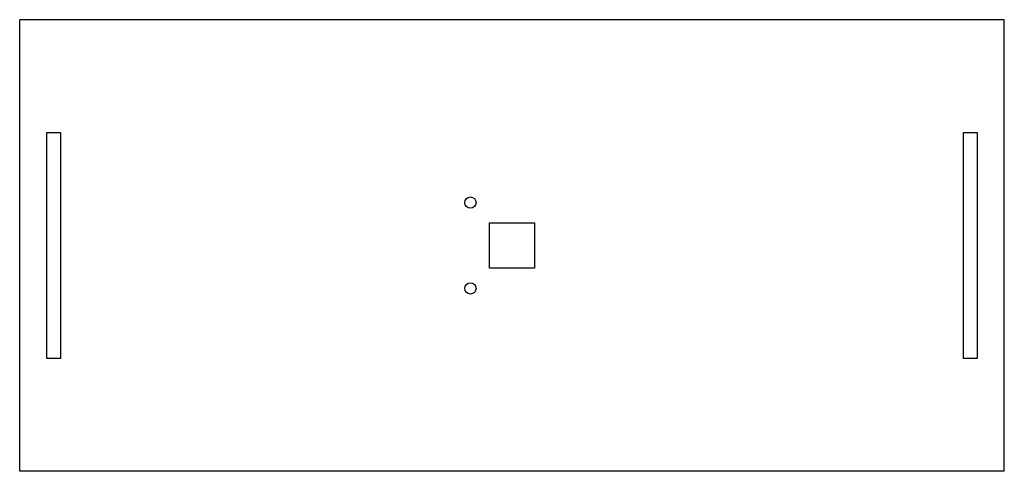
# Model space of a CAD drawing. Header units: millimetres. Extents: x -109 to 109, y -50 to 50.
import ezdxf

# ---------------------------------------------------------------- set-up
doc = ezdxf.new("R2010")
doc.units = ezdxf.units.MM

msp = doc.modelspace()

# ---------------------------------------------------------------- linework, layer by layer
at = {"color": 7, "linetype": 'Continuous', "lineweight": 25}
for p, q in [((109, 50), (-109, 50)), ((-109, -50), (-109, 50)), ((109, -50), (109, 50)), ((-103, 25), (-100, 25)), ((-103, -25), (-103, 25)), ((-100, 25), (-100, -25)), ((100, 25), (103, 25)), ((100, -25), (100, 25)), ((103, 25), (103, -25)), ((-5, 5), (5, 5)), ((-5, -5), (-5, 5)), ((5, 5), (5, -5)), ((5, -5), (-5, -5)), ((-100, -25), (-103, -25)), ((103, -25), (100, -25)), ((109, -50), (-109, -50))]:
    msp.add_line(p, q, dxfattribs=at)
for centre in [(-9.2, 9.5), (-9.2, -9.5)]:
    msp.add_circle(centre, 1.25, dxfattribs=at)

doc.saveas('drawing.dxf')
